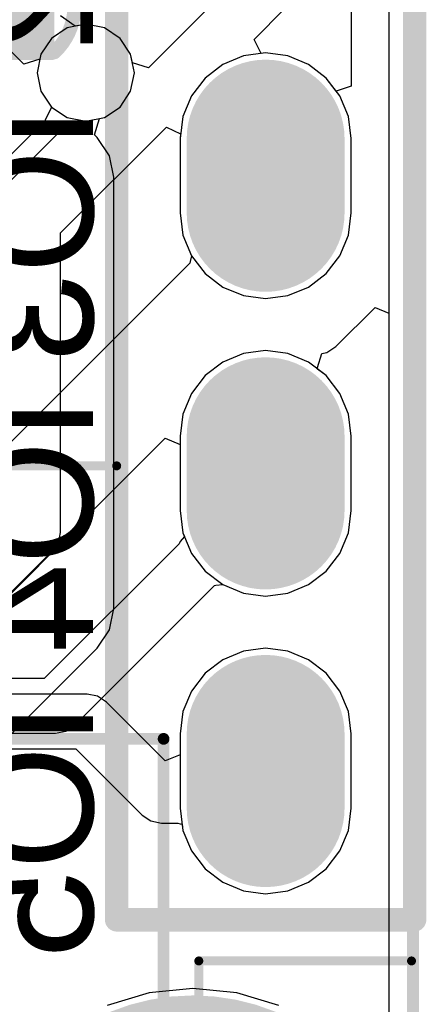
# Model space of a CAD drawing. Header units: millimetres. Extents: x 0 to 11.7, y 0 to 8.3.
# Tile 15 of 46: x 5.806 to 5.943, y 2.803 to 3.134. Entities that reach past the tile are written whole.
import ezdxf

# ---------------------------------------------------------------- set-up
doc = ezdxf.new("R2010")
doc.units = ezdxf.units.MM
doc.header["$MEASUREMENT"] = 0
for name, color, linetype in [('BottomLayer', 5, 'Continuous'), ('BottomOverlay', 54, 'Continuous'), ('BottomPaste', 16, 'Continuous'), ('BottomSolder', 6, 'Continuous'), ('ConnectLayer', 7, 'Continuous'), ('KeepOutLayer', 6, 'Continuous'), ('MidLayer1', 16, 'Continuous'), ('MidLayer2', 76, 'Continuous'), ('MultiLayer', 9, 'Continuous'), ('PadHoleLayer', 156, 'Continuous'), ('TopLayer', 1, 'Continuous'), ('TopOverlay', 2, 'Continuous'), ('TopSolder', 216, 'Continuous')]:
    doc.layers.add(name, color=color, linetype=linetype)

# ---------------------------------------------------------------- blocks, each defined once
blk = doc.blocks.new('C0402_B_7')
at = {"layer": 'BottomLayer'}
for points in [[(0.01168, 0.0059), (0.01168, 0.02952), (-0.0084, 0.0059), (-0.0084, 0.02952)], [(0.01168, -0.03347), (0.01168, -0.00985), (-0.0084, -0.03347), (-0.0084, -0.00985)]]:
    blk.add_solid(points, dxfattribs=at)
at = {"layer": 'BottomOverlay', "const_width": 0.00472}
for points in [[(-0.01436, 0.03303, -0.424007), (0.01615, 0.03252)], [(0.01664, -0.03797, -0.424007), (-0.01387, -0.03746)]]:
    blk.add_lwpolyline(points, format="xyb", dxfattribs=at)
at = {"layer": 'BottomOverlay', "const_width": 0.00236}
for points in [[(-0.01554, 0.03303, 1), (-0.01318, 0.03303, 1)], [(-0.01535, 0.03149, 1), (-0.01299, 0.03149, 1)], [(0.01497, 0.03252, 1), (0.01733, 0.03252, 1)], [(0.01527, 0.03149, 1), (0.01763, 0.03149, 1)], [(-0.01535, 0.00669, 1), (-0.01299, 0.00669, 1)], [(0.01527, 0.00669, 1), (0.01763, 0.00669, 1)], [(-0.01535, -0.01163, 1), (-0.01299, -0.01163, 1)], [(0.01527, -0.01163, 1), (0.01763, -0.01163, 1)], [(-0.01535, -0.03644, 1), (-0.01299, -0.03644, 1)], [(-0.01505, -0.03746, 1), (-0.01269, -0.03746, 1)], [(0.01527, -0.03644, 1), (0.01763, -0.03644, 1)], [(0.01546, -0.03797, 1), (0.01782, -0.03797, 1)]]:
    blk.add_lwpolyline(points, format="xyb", close=True, dxfattribs=at)
at = {"layer": 'BottomOverlay', "const_width": 0.00472}
for points in [[(-0.01417, 0.03149), (-0.01417, 0.00669)], [(0.01645, 0.03149), (0.01645, 0.00669)], [(-0.01417, -0.01163), (-0.01417, -0.03644)], [(0.01645, -0.01163), (0.01645, -0.03644)]]:
    blk.add_lwpolyline(points, dxfattribs=at)
at = {"layer": 'BottomPaste'}
for points in [[(0.01168, 0.0059), (0.01168, 0.02952), (-0.0084, 0.0059), (-0.0084, 0.02952)], [(0.01168, -0.03347), (0.01168, -0.00985), (-0.0084, -0.03347), (-0.0084, -0.00985)]]:
    blk.add_solid(points, dxfattribs=at)
at = {"layer": 'BottomSolder'}
for points in [[(0.01568, 0.0019), (0.01568, 0.03352), (-0.0124, 0.0019), (-0.0124, 0.03352)], [(0.01568, -0.03747), (0.01568, -0.00585), (-0.0124, -0.03747), (-0.0124, -0.00585)]]:
    blk.add_solid(points, dxfattribs=at)
blk = doc.blocks.new('3_5_2_0_69')
at = {"layer": 'BottomLayer', "const_width": 0.0689}
blk.add_lwpolyline([(-0.03671, -0.0009, 1), (0.03219, -0.0009, 1)], format="xyb", close=True, dxfattribs=at)
at = {"layer": 'BottomSolder', "const_width": 0.0729}
blk.add_lwpolyline([(-0.03871, -0.0009, 1), (0.03419, -0.0009, 1)], format="xyb", close=True, dxfattribs=at)
at = {"layer": 'MidLayer1', "const_width": 0.0689}
blk.add_lwpolyline([(-0.03671, -0.0009, 1), (0.03219, -0.0009, 1)], format="xyb", close=True, dxfattribs=at)
at = {"layer": 'MidLayer2', "const_width": 0.0689}
blk.add_lwpolyline([(-0.03671, -0.0009, 1), (0.03219, -0.0009, 1)], format="xyb", close=True, dxfattribs=at)
at = {"layer": 'MultiLayer', "const_width": 0.0689}
blk.add_lwpolyline([(-0.03671, -0.0009, 1), (0.03219, -0.0009, 1)], format="xyb", close=True, dxfattribs=at)
at = {"layer": 'PadHoleLayer', "const_width": 0.03937}
blk.add_lwpolyline([(-0.02194, -0.0009, 1), (0.01743, -0.0009, 1)], format="xyb", close=True, dxfattribs=at)
at = {"layer": 'TopLayer', "const_width": 0.0689}
blk.add_lwpolyline([(-0.03671, -0.0009, 1), (0.03219, -0.0009, 1)], format="xyb", close=True, dxfattribs=at)
at = {"layer": 'TopSolder', "const_width": 0.0729}
blk.add_lwpolyline([(-0.03871, -0.0009, 1), (0.03419, -0.0009, 1)], format="xyb", close=True, dxfattribs=at)
blk = doc.blocks.new('SIP8_72')
at = {"layer": 'BottomLayer', "const_width": 0.045}
for points in [[(0, -0.4875), (0, -0.5125)], [(0, -0.5875), (0, -0.6125)], [(0, -0.6875), (0, -0.7125)]]:
    blk.add_lwpolyline(points, dxfattribs=at)
at = {"layer": 'BottomLayer', "const_width": 0.0225}
for points in [[(-0.01125, -0.4875, 1), (0.01125, -0.4875, 1)], [(-0.01125, -0.5125, 1), (0.01125, -0.5125, 1)], [(-0.01125, -0.5875, 1), (0.01125, -0.5875, 1)], [(-0.01125, -0.6125, 1), (0.01125, -0.6125, 1)], [(-0.01125, -0.6875, 1), (0.01125, -0.6875, 1)], [(-0.01125, -0.7125, 1), (0.01125, -0.7125, 1)]]:
    blk.add_lwpolyline(points, format="xyb", close=True, dxfattribs=at)
at = {"layer": 'BottomOverlay', "const_width": 0.00787}
for points in [[(-0.05, -0.75), (-0.05, 0.05)], [(0.05, -0.75), (0.05, 0.05)], [(-0.05, -0.75), (0.05, -0.75)]]:
    blk.add_lwpolyline(points, dxfattribs=at)
at = {"layer": 'BottomOverlay', "const_width": 0.00394}
for points in [[(-0.05197, -0.75, 1), (-0.04803, -0.75, 1)], [(-0.05197, -0.75, 1), (-0.04803, -0.75, 1)], [(0.04803, -0.75, 1), (0.05197, -0.75, 1)], [(0.04803, -0.75, 1), (0.05197, -0.75, 1)]]:
    blk.add_lwpolyline(points, format="xyb", close=True, dxfattribs=at)
at = {"layer": 'BottomSolder', "const_width": 0.053}
for points in [[(0, -0.4875), (0, -0.5125)], [(0, -0.5875), (0, -0.6125)], [(0, -0.6875), (0, -0.7125)]]:
    blk.add_lwpolyline(points, dxfattribs=at)
at = {"layer": 'BottomSolder', "const_width": 0.0265}
for points in [[(-0.01325, -0.4875, 1), (0.01325, -0.4875, 1)], [(-0.01325, -0.5125, 1), (0.01325, -0.5125, 1)], [(-0.01325, -0.5875, 1), (0.01325, -0.5875, 1)], [(-0.01325, -0.6125, 1), (0.01325, -0.6125, 1)], [(-0.01325, -0.6875, 1), (0.01325, -0.6875, 1)], [(-0.01325, -0.7125, 1), (0.01325, -0.7125, 1)]]:
    blk.add_lwpolyline(points, format="xyb", close=True, dxfattribs=at)
at = {"layer": 'MidLayer1', "const_width": 0.045}
for points in [[(0, -0.4875), (0, -0.5125)], [(0, -0.5875), (0, -0.6125)], [(0, -0.6875), (0, -0.7125)]]:
    blk.add_lwpolyline(points, dxfattribs=at)
at = {"layer": 'MidLayer1', "const_width": 0.0225}
for points in [[(-0.01125, -0.4875, 1), (0.01125, -0.4875, 1)], [(-0.01125, -0.5125, 1), (0.01125, -0.5125, 1)], [(-0.01125, -0.5875, 1), (0.01125, -0.5875, 1)], [(-0.01125, -0.6125, 1), (0.01125, -0.6125, 1)], [(-0.01125, -0.6875, 1), (0.01125, -0.6875, 1)], [(-0.01125, -0.7125, 1), (0.01125, -0.7125, 1)]]:
    blk.add_lwpolyline(points, format="xyb", close=True, dxfattribs=at)
at = {"layer": 'MidLayer2', "const_width": 0.045}
for points in [[(0, -0.4875), (0, -0.5125)], [(0, -0.5875), (0, -0.6125)], [(0, -0.6875), (0, -0.7125)]]:
    blk.add_lwpolyline(points, dxfattribs=at)
at = {"layer": 'MidLayer2', "const_width": 0.0225}
for points in [[(-0.01125, -0.4875, 1), (0.01125, -0.4875, 1)], [(-0.01125, -0.5125, 1), (0.01125, -0.5125, 1)], [(-0.01125, -0.5875, 1), (0.01125, -0.5875, 1)], [(-0.01125, -0.6125, 1), (0.01125, -0.6125, 1)], [(-0.01125, -0.6875, 1), (0.01125, -0.6875, 1)], [(-0.01125, -0.7125, 1), (0.01125, -0.7125, 1)]]:
    blk.add_lwpolyline(points, format="xyb", close=True, dxfattribs=at)
at = {"layer": 'MultiLayer', "const_width": 0.045}
for points in [[(0, -0.4875), (0, -0.5125)], [(0, -0.5875), (0, -0.6125)], [(0, -0.6875), (0, -0.7125)]]:
    blk.add_lwpolyline(points, dxfattribs=at)
at = {"layer": 'MultiLayer', "const_width": 0.0225}
for points in [[(-0.01125, -0.4875, 1), (0.01125, -0.4875, 1)], [(-0.01125, -0.5125, 1), (0.01125, -0.5125, 1)], [(-0.01125, -0.5875, 1), (0.01125, -0.5875, 1)], [(-0.01125, -0.6125, 1), (0.01125, -0.6125, 1)], [(-0.01125, -0.6875, 1), (0.01125, -0.6875, 1)], [(-0.01125, -0.7125, 1), (0.01125, -0.7125, 1)]]:
    blk.add_lwpolyline(points, format="xyb", close=True, dxfattribs=at)
at = {"layer": 'PadHoleLayer', "const_width": 0.01575}
for points in [[(-0.00787, -0.5, 1), (0.00787, -0.5, 1)], [(-0.00787, -0.6, 1), (0.00787, -0.6, 1)], [(-0.00787, -0.7, 1), (0.00787, -0.7, 1)]]:
    blk.add_lwpolyline(points, format="xyb", close=True, dxfattribs=at)
at = {"layer": 'TopLayer', "const_width": 0.045}
for points in [[(0, -0.4875), (0, -0.5125)], [(0, -0.5875), (0, -0.6125)], [(0, -0.6875), (0, -0.7125)]]:
    blk.add_lwpolyline(points, dxfattribs=at)
at = {"layer": 'TopLayer', "const_width": 0.0225}
for points in [[(-0.01125, -0.4875, 1), (0.01125, -0.4875, 1)], [(-0.01125, -0.5125, 1), (0.01125, -0.5125, 1)], [(-0.01125, -0.5875, 1), (0.01125, -0.5875, 1)], [(-0.01125, -0.6125, 1), (0.01125, -0.6125, 1)], [(-0.01125, -0.6875, 1), (0.01125, -0.6875, 1)], [(-0.01125, -0.7125, 1), (0.01125, -0.7125, 1)]]:
    blk.add_lwpolyline(points, format="xyb", close=True, dxfattribs=at)
at = {"layer": 'TopSolder', "const_width": 0.053}
for points in [[(0, -0.4875), (0, -0.5125)], [(0, -0.5875), (0, -0.6125)], [(0, -0.6875), (0, -0.7125)]]:
    blk.add_lwpolyline(points, dxfattribs=at)
at = {"layer": 'TopSolder', "const_width": 0.0265}
for points in [[(-0.01325, -0.4875, 1), (0.01325, -0.4875, 1)], [(-0.01325, -0.5125, 1), (0.01325, -0.5125, 1)], [(-0.01325, -0.5875, 1), (0.01325, -0.5875, 1)], [(-0.01325, -0.6125, 1), (0.01325, -0.6125, 1)], [(-0.01325, -0.6875, 1), (0.01325, -0.6875, 1)], [(-0.01325, -0.7125, 1), (0.01325, -0.7125, 1)]]:
    blk.add_lwpolyline(points, format="xyb", close=True, dxfattribs=at)
blk = doc.blocks.new('LCD_240_240_76')
at = {"layer": 'TopOverlay', "const_width": 0.00394}
for points in [[(0.21303, -0.0535), (0.21303, 1.09689)], [(0.0406, 0.17859), (0.1293, 0.17859)], [(0.1293, -0.0535), (0.1293, 0.17859)]]:
    blk.add_lwpolyline(points, dxfattribs=at)
at = {"layer": 'TopOverlay', "const_width": 0.00197}
blk.add_lwpolyline([(0.12831, 0.17859, 1), (0.13028, 0.17859, 1)], format="xyb", close=True, dxfattribs=at)
blk.add_lwpolyline([(0.12831, 0.17859, 1), (0.13028, 0.17859, 1)], format="xyb", close=True, dxfattribs=at)

msp = doc.modelspace()

# ---------------------------------------------------------------- linework, layer by layer
at = {"layer": 'ConnectLayer'}
for p, q in [((5.92998, 3.68865), (5.92998, 2.7787)), ((5.92998, 3.68865), (5.92998, 2.7787)), ((5.92998, 3.68865), (5.92998, 2.7787)), ((5.80741, 3.11869), (5.77448, 3.15162)), ((5.91733, 3.15104), (5.91733, 3.1113)), ((5.87157, 3.13971), (5.84932, 3.11746)), ((5.88476, 3.12695), (5.89512, 3.13731)), ((5.82472, 3.13139), (5.81972, 3.13489)), ((5.822, 3.13085), (5.81671, 3.12731)), ((5.822, 3.13085), (5.81671, 3.12731)), ((5.822, 3.13085), (5.81671, 3.12731)), ((5.82824, 3.13209), (5.822, 3.13085)), ((5.82824, 3.13209), (5.822, 3.13085)), ((5.82824, 3.13209), (5.822, 3.13085)), ((5.82824, 3.13209), (5.82472, 3.13139)), ((5.83449, 3.13085), (5.82824, 3.13209)), ((5.83449, 3.13085), (5.82824, 3.13209)), ((5.83449, 3.13085), (5.82824, 3.13209)), ((5.83449, 3.13085), (5.82824, 3.13209)), ((5.83978, 3.12731), (5.83449, 3.13085)), ((5.83978, 3.12731), (5.83449, 3.13085)), ((5.83978, 3.12731), (5.83449, 3.13085)), ((5.83978, 3.12731), (5.83449, 3.13085)), ((5.81671, 3.12731), (5.81317, 3.12202)), ((5.81671, 3.12731), (5.81317, 3.12202)), ((5.81671, 3.12731), (5.81317, 3.12202)), ((5.84331, 3.12202), (5.83978, 3.12731)), ((5.84331, 3.12202), (5.83978, 3.12731)), ((5.84331, 3.12202), (5.83978, 3.12731)), ((5.84331, 3.12202), (5.83978, 3.12731)), ((5.8871, 3.12221), (5.88476, 3.12695)), ((5.81284, 3.12033), (5.80741, 3.11869)), ((5.81317, 3.12202), (5.81193, 3.11578)), ((5.81317, 3.12202), (5.81193, 3.11578)), ((5.81317, 3.12202), (5.81284, 3.12033)), ((5.84389, 3.11911), (5.84331, 3.12202)), ((5.84456, 3.11578), (5.84331, 3.12202)), ((5.84456, 3.11578), (5.84331, 3.12202)), ((5.84456, 3.11578), (5.84331, 3.12202)), ((5.88119, 3.12144), (5.87426, 3.11857)), ((5.88119, 3.12144), (5.87426, 3.11857)), ((5.88119, 3.12144), (5.87426, 3.11857)), ((5.88863, 3.12242), (5.88119, 3.12144)), ((5.88863, 3.12242), (5.88119, 3.12144)), ((5.88863, 3.12242), (5.88119, 3.12144)), ((5.88863, 3.12242), (5.8871, 3.12221)), ((5.89607, 3.12144), (5.88863, 3.12242)), ((5.89607, 3.12144), (5.88863, 3.12242)), ((5.89607, 3.12144), (5.88863, 3.12242)), ((5.89607, 3.12144), (5.88863, 3.12242)), ((5.903, 3.11857), (5.89607, 3.12144)), ((5.903, 3.11857), (5.89607, 3.12144)), ((5.903, 3.11857), (5.89607, 3.12144)), ((5.903, 3.11857), (5.89607, 3.12144)), ((5.84932, 3.11746), (5.84389, 3.11911)), ((5.87426, 3.11857), (5.8683, 3.114)), ((5.87426, 3.11857), (5.8683, 3.114)), ((5.87426, 3.11857), (5.8683, 3.114)), ((5.90896, 3.114), (5.903, 3.11857)), ((5.90896, 3.114), (5.903, 3.11857)), ((5.90896, 3.114), (5.903, 3.11857)), ((5.90896, 3.114), (5.903, 3.11857)), ((5.81193, 3.11578), (5.81317, 3.10954)), ((5.81193, 3.11578), (5.81317, 3.10954)), ((5.84331, 3.10954), (5.84456, 3.11578)), ((5.84331, 3.10954), (5.84456, 3.11578)), ((5.84331, 3.10954), (5.84456, 3.11578)), ((5.8683, 3.114), (5.86374, 3.10804)), ((5.8683, 3.114), (5.86374, 3.10804)), ((5.8683, 3.114), (5.86374, 3.10804)), ((5.91352, 3.10804), (5.90896, 3.114)), ((5.91352, 3.10804), (5.90896, 3.114)), ((5.91352, 3.10804), (5.90896, 3.114)), ((5.91233, 3.1096), (5.90896, 3.114)), ((5.91733, 3.1113), (5.91233, 3.1096)), ((5.81317, 3.10954), (5.81671, 3.10424)), ((5.81317, 3.10954), (5.81671, 3.10424)), ((5.83978, 3.10424), (5.84331, 3.10954)), ((5.83978, 3.10424), (5.84331, 3.10954)), ((5.83978, 3.10424), (5.84331, 3.10954)), ((5.86374, 3.10804), (5.86086, 3.10111)), ((5.86374, 3.10804), (5.86086, 3.10111)), ((5.86374, 3.10804), (5.86086, 3.10111)), ((5.9164, 3.10111), (5.91352, 3.10804)), ((5.9164, 3.10111), (5.91352, 3.10804)), ((5.9164, 3.10111), (5.91352, 3.10804)), ((5.81671, 3.10424), (5.81466, 3.09981)), ((5.81671, 3.10424), (5.822, 3.10071)), ((5.83449, 3.10071), (5.83978, 3.10424)), ((5.83449, 3.10071), (5.83978, 3.10424)), ((5.83449, 3.10071), (5.83978, 3.10424)), ((5.81466, 3.09981), (5.81456, 3.09968)), ((5.822, 3.10071), (5.82824, 3.09947)), ((5.82606, 3.09943), (5.82702, 3.09971)), ((5.82702, 3.09971), (5.82824, 3.09947)), ((5.82824, 3.09947), (5.83449, 3.10071)), ((5.82824, 3.09947), (5.83449, 3.10071)), ((5.83115, 3.09495), (5.8328, 3.10037)), ((5.8328, 3.10037), (5.83449, 3.10071)), ((5.86086, 3.10111), (5.85988, 3.09367)), ((5.86086, 3.10111), (5.85988, 3.09367)), ((5.86086, 3.10111), (5.85988, 3.09367)), ((5.91738, 3.09367), (5.9164, 3.10111)), ((5.91738, 3.09367), (5.9164, 3.10111)), ((5.91738, 3.09367), (5.9164, 3.10111)), ((5.81456, 3.09968), (5.79212, 3.07723)), ((5.79811, 3.0746), (5.82159, 3.09808)), ((5.81978, 3.06197), (5.85535, 3.09754)), ((5.82159, 3.09808), (5.82207, 3.0982)), ((5.82207, 3.0982), (5.82224, 3.09849)), ((5.82224, 3.09849), (5.82255, 3.0986)), ((5.82255, 3.0986), (5.82299, 3.099)), ((5.82299, 3.099), (5.82318, 3.09914)), ((5.82318, 3.09914), (5.82337, 3.09925)), ((5.82337, 3.09925), (5.82356, 3.09934)), ((5.82356, 3.09934), (5.82377, 3.09941)), ((5.82377, 3.09941), (5.82404, 3.09947)), ((5.82404, 3.09947), (5.82437, 3.09952)), ((5.82437, 3.09952), (5.82477, 3.09954)), ((5.82477, 3.09954), (5.82526, 3.09952)), ((5.82526, 3.09952), (5.82606, 3.09943)), ((5.85535, 3.09754), (5.86009, 3.0952)), ((5.83208, 3.09402), (5.83115, 3.09495)), ((5.83617, 3.0879), (5.83208, 3.09402)), ((5.86009, 3.0952), (5.85988, 3.09367)), ((5.85988, 3.09367), (5.85988, 3.06867)), ((5.85988, 3.09367), (5.85988, 3.06867)), ((5.85988, 3.09367), (5.85988, 3.06867)), ((5.85988, 3.09367), (5.85988, 3.06867)), ((5.91738, 3.06867), (5.91738, 3.09367)), ((5.91738, 3.06867), (5.91738, 3.09367)), ((5.91738, 3.06867), (5.91738, 3.09367)), ((5.83761, 3.08068), (5.83617, 3.0879)), ((5.83761, 2.93581), (5.83761, 3.08068)), ((5.85988, 3.06867), (5.86086, 3.06123)), ((5.85988, 3.06867), (5.86086, 3.06123)), ((5.85988, 3.06867), (5.86086, 3.06123)), ((5.85988, 3.06867), (5.86086, 3.06123)), ((5.9164, 3.06123), (5.91738, 3.06867)), ((5.9164, 3.06123), (5.91738, 3.06867)), ((5.9164, 3.06123), (5.91738, 3.06867)), ((5.81978, 2.96127), (5.81978, 3.06197)), ((5.86086, 3.06123), (5.86374, 3.0543)), ((5.86086, 3.06123), (5.86374, 3.0543)), ((5.86086, 3.06123), (5.86374, 3.0543)), ((5.86086, 3.06123), (5.86374, 3.0543)), ((5.91352, 3.0543), (5.9164, 3.06123)), ((5.91352, 3.0543), (5.9164, 3.06123)), ((5.91352, 3.0543), (5.9164, 3.06123)), ((5.86374, 3.0543), (5.8633, 3.0523)), ((5.86374, 3.0543), (5.8683, 3.04834)), ((5.86374, 3.0543), (5.8683, 3.04834)), ((5.86374, 3.0543), (5.8683, 3.04834)), ((5.90896, 3.04834), (5.91352, 3.0543)), ((5.90896, 3.04834), (5.91352, 3.0543)), ((5.90896, 3.04834), (5.91352, 3.0543)), ((5.86318, 3.05182), (5.74235, 2.931)), ((5.8633, 3.0523), (5.86318, 3.05182)), ((5.8683, 3.04834), (5.87426, 3.04378)), ((5.8683, 3.04834), (5.87426, 3.04378)), ((5.8683, 3.04834), (5.87426, 3.04378)), ((5.903, 3.04378), (5.90896, 3.04834)), ((5.903, 3.04378), (5.90896, 3.04834)), ((5.903, 3.04378), (5.90896, 3.04834)), ((5.87426, 3.04378), (5.88119, 3.0409)), ((5.87426, 3.04378), (5.88119, 3.0409)), ((5.87426, 3.04378), (5.88119, 3.0409)), ((5.89607, 3.0409), (5.903, 3.04378)), ((5.89607, 3.0409), (5.903, 3.04378)), ((5.89607, 3.0409), (5.903, 3.04378)), ((5.88119, 3.0409), (5.88863, 3.03993)), ((5.88119, 3.0409), (5.88863, 3.03993)), ((5.88119, 3.0409), (5.88863, 3.03993)), ((5.88863, 3.03993), (5.89607, 3.0409)), ((5.88863, 3.03993), (5.89607, 3.0409)), ((5.88863, 3.03993), (5.89607, 3.0409)), ((5.91219, 3.02378), (5.92536, 3.03695)), ((5.92536, 3.03695), (5.92998, 3.03504)), ((5.92998, 3.03504), (5.92998, 2.7787)), ((5.90922, 3.02179), (5.91219, 3.02378)), ((5.88119, 3.02144), (5.87426, 3.01857)), ((5.88119, 3.02144), (5.87426, 3.01857)), ((5.88119, 3.02144), (5.87426, 3.01857)), ((5.88863, 3.02242), (5.88119, 3.02144)), ((5.88863, 3.02242), (5.88119, 3.02144)), ((5.88863, 3.02242), (5.88119, 3.02144)), ((5.89607, 3.02144), (5.88863, 3.02242)), ((5.89607, 3.02144), (5.88863, 3.02242)), ((5.89607, 3.02144), (5.88863, 3.02242)), ((5.903, 3.01857), (5.89607, 3.02144)), ((5.903, 3.01857), (5.89607, 3.02144)), ((5.903, 3.01857), (5.89607, 3.02144)), ((5.90601, 3.01672), (5.90746, 3.02145)), ((5.90746, 3.02145), (5.90922, 3.02179)), ((5.87426, 3.01857), (5.8683, 3.014)), ((5.87426, 3.01857), (5.8683, 3.014)), ((5.87426, 3.01857), (5.8683, 3.014)), ((5.90896, 3.014), (5.903, 3.01857)), ((5.90896, 3.014), (5.903, 3.01857)), ((5.90896, 3.014), (5.903, 3.01857)), ((5.8683, 3.014), (5.86374, 3.00804)), ((5.8683, 3.014), (5.86374, 3.00804)), ((5.8683, 3.014), (5.86374, 3.00804)), ((5.90604, 3.01623), (5.90601, 3.01672)), ((5.90896, 3.014), (5.90604, 3.01623)), ((5.91352, 3.00804), (5.90896, 3.014)), ((5.91352, 3.00804), (5.90896, 3.014)), ((5.91352, 3.00804), (5.90896, 3.014)), ((5.91352, 3.00804), (5.90896, 3.014)), ((5.86374, 3.00804), (5.86086, 3.00111)), ((5.86374, 3.00804), (5.86086, 3.00111)), ((5.86374, 3.00804), (5.86086, 3.00111)), ((5.9164, 3.00111), (5.91352, 3.00804)), ((5.9164, 3.00111), (5.91352, 3.00804)), ((5.9164, 3.00111), (5.91352, 3.00804)), ((5.9164, 3.00111), (5.91352, 3.00804)), ((5.86086, 3.00111), (5.85988, 2.99367)), ((5.86086, 3.00111), (5.85988, 2.99367)), ((5.86086, 3.00111), (5.85988, 2.99367)), ((5.91738, 2.99367), (5.9164, 3.00111)), ((5.91738, 2.99367), (5.9164, 3.00111)), ((5.91738, 2.99367), (5.9164, 3.00111)), ((5.91738, 2.99367), (5.9164, 3.00111)), ((5.77353, 2.91162), (5.85488, 2.99297)), ((5.85488, 2.99297), (5.85988, 2.9909)), ((5.85988, 2.99367), (5.85988, 2.96867)), ((5.85988, 2.99367), (5.85988, 2.96867)), ((5.85988, 2.99367), (5.85988, 2.96867)), ((5.85988, 2.9909), (5.85988, 2.96867)), ((5.91738, 2.96867), (5.91738, 2.99367)), ((5.91738, 2.96867), (5.91738, 2.99367)), ((5.91738, 2.96867), (5.91738, 2.99367)), ((5.91738, 2.96867), (5.91738, 2.99367)), ((5.85988, 2.96867), (5.86086, 2.96123)), ((5.85988, 2.96867), (5.86086, 2.96123)), ((5.85988, 2.96867), (5.86086, 2.96123)), ((5.85988, 2.96867), (5.86086, 2.96123)), ((5.9164, 2.96123), (5.91738, 2.96867)), ((5.9164, 2.96123), (5.91738, 2.96867)), ((5.9164, 2.96123), (5.91738, 2.96867)), ((5.9164, 2.96123), (5.91738, 2.96867)), ((5.81908, 2.95776), (5.81978, 2.96127)), ((5.86086, 2.96123), (5.86138, 2.95999)), ((5.86086, 2.96123), (5.86374, 2.9543)), ((5.86086, 2.96123), (5.86374, 2.9543)), ((5.86086, 2.96123), (5.86374, 2.9543)), ((5.91352, 2.9543), (5.9164, 2.96123)), ((5.91352, 2.9543), (5.9164, 2.96123)), ((5.91352, 2.9543), (5.9164, 2.96123)), ((5.91352, 2.9543), (5.9164, 2.96123)), ((5.8596, 2.95754), (5.81428, 2.91222)), ((5.81709, 2.95478), (5.81908, 2.95776)), ((5.85988, 2.95827), (5.8596, 2.95754)), ((5.8606, 2.95902), (5.85988, 2.95827)), ((5.86138, 2.95999), (5.8606, 2.95902)), ((5.77915, 2.91684), (5.81709, 2.95478)), ((5.86374, 2.9543), (5.8683, 2.94834)), ((5.86374, 2.9543), (5.8683, 2.94834)), ((5.86374, 2.9543), (5.8683, 2.94834)), ((5.90896, 2.94834), (5.91352, 2.9543)), ((5.90896, 2.94834), (5.91352, 2.9543)), ((5.90896, 2.94834), (5.91352, 2.9543)), ((5.90896, 2.94834), (5.91352, 2.9543)), ((5.8683, 2.94834), (5.87426, 2.94378)), ((5.8683, 2.94834), (5.87426, 2.94378)), ((5.8683, 2.94834), (5.87426, 2.94378)), ((5.903, 2.94378), (5.90896, 2.94834)), ((5.903, 2.94378), (5.90896, 2.94834)), ((5.903, 2.94378), (5.90896, 2.94834)), ((5.903, 2.94378), (5.90896, 2.94834)), ((5.82457, 2.89656), (5.87149, 2.94348)), ((5.87149, 2.94348), (5.87193, 2.94359)), ((5.87193, 2.94359), (5.87426, 2.94378)), ((5.87426, 2.94378), (5.88119, 2.9409)), ((5.87426, 2.94378), (5.88119, 2.9409)), ((5.87426, 2.94378), (5.88119, 2.9409)), ((5.87426, 2.94378), (5.88119, 2.9409)), ((5.89607, 2.9409), (5.903, 2.94378)), ((5.89607, 2.9409), (5.903, 2.94378)), ((5.89607, 2.9409), (5.903, 2.94378)), ((5.89607, 2.9409), (5.903, 2.94378)), ((5.88119, 2.9409), (5.88863, 2.93993)), ((5.88119, 2.9409), (5.88863, 2.93993)), ((5.88119, 2.9409), (5.88863, 2.93993)), ((5.88119, 2.9409), (5.88863, 2.93993)), ((5.88863, 2.93993), (5.89607, 2.9409)), ((5.88863, 2.93993), (5.89607, 2.9409)), ((5.88863, 2.93993), (5.89607, 2.9409)), ((5.88863, 2.93993), (5.89607, 2.9409)), ((5.83617, 2.92859), (5.83761, 2.93581)), ((5.83208, 2.92247), (5.83617, 2.92859)), ((5.72204, 2.81243), (5.83208, 2.92247)), ((5.88119, 2.92144), (5.87426, 2.91857)), ((5.88119, 2.92144), (5.87426, 2.91857)), ((5.88119, 2.92144), (5.87426, 2.91857)), ((5.88119, 2.92144), (5.87426, 2.91857)), ((5.88863, 2.92242), (5.88119, 2.92144)), ((5.88863, 2.92242), (5.88119, 2.92144)), ((5.88863, 2.92242), (5.88119, 2.92144)), ((5.88863, 2.92242), (5.88119, 2.92144)), ((5.89607, 2.92144), (5.88863, 2.92242)), ((5.89607, 2.92144), (5.88863, 2.92242)), ((5.89607, 2.92144), (5.88863, 2.92242)), ((5.89607, 2.92144), (5.88863, 2.92242)), ((5.903, 2.91857), (5.89607, 2.92144)), ((5.903, 2.91857), (5.89607, 2.92144)), ((5.903, 2.91857), (5.89607, 2.92144)), ((5.903, 2.91857), (5.89607, 2.92144)), ((5.87426, 2.91857), (5.8683, 2.914)), ((5.87426, 2.91857), (5.8683, 2.914)), ((5.87426, 2.91857), (5.8683, 2.914)), ((5.87426, 2.91857), (5.8683, 2.914)), ((5.90896, 2.914), (5.903, 2.91857)), ((5.90896, 2.914), (5.903, 2.91857)), ((5.90896, 2.914), (5.903, 2.91857)), ((5.90896, 2.914), (5.903, 2.91857)), ((5.81428, 2.91222), (5.78107, 2.91222)), ((5.8683, 2.914), (5.86374, 2.90804)), ((5.8683, 2.914), (5.86374, 2.90804)), ((5.8683, 2.914), (5.86374, 2.90804)), ((5.8683, 2.914), (5.86374, 2.90804)), ((5.91352, 2.90804), (5.90896, 2.914)), ((5.91352, 2.90804), (5.90896, 2.914)), ((5.91352, 2.90804), (5.90896, 2.914)), ((5.91352, 2.90804), (5.90896, 2.914)), ((5.86374, 2.90804), (5.86086, 2.90111)), ((5.86374, 2.90804), (5.86086, 2.90111)), ((5.86374, 2.90804), (5.86086, 2.90111)), ((5.86374, 2.90804), (5.86086, 2.90111)), ((5.9164, 2.90111), (5.91352, 2.90804)), ((5.9164, 2.90111), (5.91352, 2.90804)), ((5.9164, 2.90111), (5.91352, 2.90804)), ((5.9164, 2.90111), (5.91352, 2.90804)), ((5.82867, 2.907), (5.77544, 2.907)), ((5.83218, 2.9063), (5.82867, 2.907)), ((5.83516, 2.90431), (5.83218, 2.9063)), ((5.85488, 2.88458), (5.83516, 2.90431)), ((5.86086, 2.90111), (5.85988, 2.89367)), ((5.86086, 2.90111), (5.85988, 2.89367)), ((5.86086, 2.90111), (5.85988, 2.89367)), ((5.86086, 2.90111), (5.85988, 2.89367)), ((5.91738, 2.89367), (5.9164, 2.90111)), ((5.91738, 2.89367), (5.9164, 2.90111)), ((5.91738, 2.89367), (5.9164, 2.90111)), ((5.91738, 2.89367), (5.9164, 2.90111)), ((5.82159, 2.89457), (5.82457, 2.89656)), ((5.76963, 2.89387), (5.81808, 2.89387)), ((5.81808, 2.89387), (5.82159, 2.89457)), ((5.85988, 2.89367), (5.85988, 2.86867)), ((5.85988, 2.89367), (5.85988, 2.86867)), ((5.85988, 2.89367), (5.85988, 2.86867)), ((5.85988, 2.89367), (5.85988, 2.88665)), ((5.91738, 2.86867), (5.91738, 2.89367)), ((5.91738, 2.86867), (5.91738, 2.89367)), ((5.91738, 2.86867), (5.91738, 2.89367)), ((5.91738, 2.86867), (5.91738, 2.89367)), ((5.52715, 2.88865), (5.82487, 2.88865)), ((5.82487, 2.88865), (5.84714, 2.86637)), ((5.85988, 2.88665), (5.85488, 2.88458)), ((5.85988, 2.86867), (5.86086, 2.86123)), ((5.85988, 2.86867), (5.86086, 2.86123)), ((5.85988, 2.86867), (5.86086, 2.86123)), ((5.9164, 2.86123), (5.91738, 2.86867)), ((5.9164, 2.86123), (5.91738, 2.86867)), ((5.9164, 2.86123), (5.91738, 2.86867)), ((5.9164, 2.86123), (5.91738, 2.86867)), ((5.84714, 2.86637), (5.85012, 2.86438)), ((5.85012, 2.86438), (5.85363, 2.86368)), ((5.85363, 2.86368), (5.85918, 2.86368)), ((5.85918, 2.86368), (5.8599, 2.86337)), ((5.8599, 2.86337), (5.86059, 2.86335)), ((5.86059, 2.86335), (5.86086, 2.86123)), ((5.86086, 2.86123), (5.86374, 2.8543)), ((5.86086, 2.86123), (5.86374, 2.8543)), ((5.86086, 2.86123), (5.86374, 2.8543)), ((5.86086, 2.86123), (5.86374, 2.8543)), ((5.91352, 2.8543), (5.9164, 2.86123)), ((5.91352, 2.8543), (5.9164, 2.86123)), ((5.91352, 2.8543), (5.9164, 2.86123)), ((5.91352, 2.8543), (5.9164, 2.86123)), ((5.86374, 2.8543), (5.8683, 2.84834)), ((5.86374, 2.8543), (5.8683, 2.84834)), ((5.86374, 2.8543), (5.8683, 2.84834)), ((5.86374, 2.8543), (5.8683, 2.84834)), ((5.90896, 2.84834), (5.91352, 2.8543)), ((5.90896, 2.84834), (5.91352, 2.8543)), ((5.90896, 2.84834), (5.91352, 2.8543)), ((5.90896, 2.84834), (5.91352, 2.8543)), ((5.8683, 2.84834), (5.87426, 2.84378)), ((5.8683, 2.84834), (5.87426, 2.84378)), ((5.8683, 2.84834), (5.87426, 2.84378)), ((5.8683, 2.84834), (5.87426, 2.84378)), ((5.903, 2.84378), (5.90896, 2.84834)), ((5.903, 2.84378), (5.90896, 2.84834)), ((5.903, 2.84378), (5.90896, 2.84834)), ((5.903, 2.84378), (5.90896, 2.84834)), ((5.87426, 2.84378), (5.88119, 2.8409)), ((5.87426, 2.84378), (5.88119, 2.8409)), ((5.87426, 2.84378), (5.88119, 2.8409)), ((5.87426, 2.84378), (5.88119, 2.8409)), ((5.89607, 2.8409), (5.903, 2.84378)), ((5.89607, 2.8409), (5.903, 2.84378)), ((5.89607, 2.8409), (5.903, 2.84378)), ((5.89607, 2.8409), (5.903, 2.84378)), ((5.88119, 2.8409), (5.88863, 2.83993)), ((5.88119, 2.8409), (5.88863, 2.83993)), ((5.88119, 2.8409), (5.88863, 2.83993)), ((5.88119, 2.8409), (5.88863, 2.83993)), ((5.88863, 2.83993), (5.89607, 2.8409)), ((5.88863, 2.83993), (5.89607, 2.8409)), ((5.88863, 2.83993), (5.89607, 2.8409)), ((5.88863, 2.83993), (5.89607, 2.8409)), ((5.84955, 2.80668), (5.83543, 2.8024)), ((5.84955, 2.80668), (5.83543, 2.8024)), ((5.84955, 2.80668), (5.83543, 2.8024)), ((5.84955, 2.80668), (5.83543, 2.8024)), ((5.86423, 2.80813), (5.84955, 2.80668)), ((5.86423, 2.80813), (5.84955, 2.80668)), ((5.86423, 2.80813), (5.84955, 2.80668)), ((5.86423, 2.80813), (5.84955, 2.80668)), ((5.87891, 2.80668), (5.86423, 2.80813)), ((5.87891, 2.80668), (5.86423, 2.80813)), ((5.87891, 2.80668), (5.86423, 2.80813)), ((5.87891, 2.80668), (5.86423, 2.80813)), ((5.89303, 2.8024), (5.87891, 2.80668)), ((5.89303, 2.8024), (5.87891, 2.80668)), ((5.89303, 2.8024), (5.87891, 2.80668)), ((5.89303, 2.8024), (5.87891, 2.80668))]:
    msp.add_line(p, q, dxfattribs=at)
at = {"layer": 'KeepOutLayer', "const_width": 0.00394}
msp.add_lwpolyline([(5.93811, 2.65988), (5.93811, 3.81027)], dxfattribs=at)
at = {"layer": 'TopOverlay', "const_width": 0.003}
for points in [[(5.83863, 2.98369), (5.83863, 3.63117)], [(5.77009, 2.98369), (5.83863, 2.98369)], [(5.86619, 2.81736), (5.93761, 2.81736)], [(5.86619, 2.69925), (5.86619, 2.81736)]]:
    msp.add_lwpolyline(points, dxfattribs=at)
at = {"layer": 'TopOverlay', "const_width": 0.0015}
for points in [[(5.83788, 2.98369, 1), (5.83938, 2.98369, 1)], [(5.83788, 2.98369, 1), (5.83938, 2.98369, 1)], [(5.86544, 2.81736, 1), (5.86694, 2.81736, 1)], [(5.86544, 2.81736, 1), (5.86694, 2.81736, 1)], [(5.93686, 2.81736, 1), (5.93836, 2.81736, 1)]]:
    msp.add_lwpolyline(points, format="xyb", close=True, dxfattribs=at)

# ---------------------------------------------------------------- block references
for name, p in [('LCD_240_240_76', (5.72508, 2.71338)), ('SIP8_72', (5.88863, 3.58117)), ('3_5_2_0_69', (5.86649, 2.73377))]:
    msp.add_blockref(name, p)
at = {"rotation": 90}
msp.add_blockref('C0402_B_7', (5.78026, 3.13654), dxfattribs=at)

# ---------------------------------------------------------------- texts
at = {"layer": 'BottomOverlay', "text_generation_flag": 2}
for s, p in [('IO2', (5.83071, 3.20917)), ('IO3', (5.83071, 3.10477)), ('IO4', (5.83071, 3.00697)), ('IO5', (5.83071, 2.90447))]:
    msp.add_text(s, height=0.04, rotation=90, dxfattribs=at).set_placement(p)

doc.saveas('drawing.dxf')
